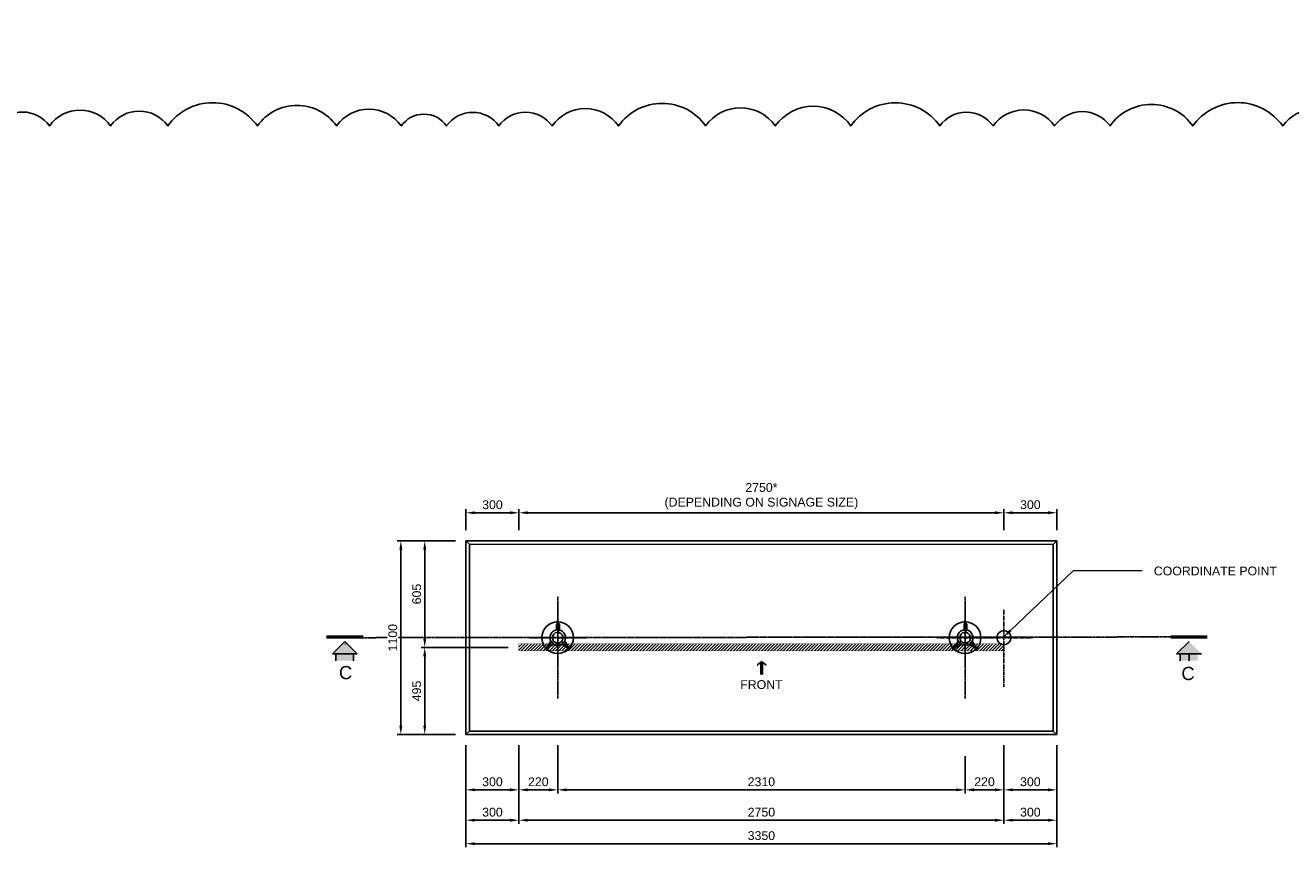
# Model space of a CAD drawing. Header units: metres. Extents: x -4024927 to 10167049, y -539908 to 13839353.
# Tile 105 of 211: x 1384396 to 1391570, y -63219 to -58512. Entities that reach past the tile are written whole.
import ezdxf
from ezdxf.enums import TextEntityAlignment as Align

# ---------------------------------------------------------------- set-up
doc = ezdxf.new("R2010")
doc.units = ezdxf.units.M
doc.linetypes.add('CENTER', pattern=[2, 1.25, -0.25, 0.25, -0.25])
doc.linetypes.add('CONTIUOUS', pattern=[0])
for name, color, linetype in [('AGL-LIGHTE-CENTER LINE', 1, 'CENTER'), ('C-ANNO-DIMS', 1, 'Continuous'), ('circle', 3, 'Continuous'), ('E-ANNO-TEXT-07CN', 7, 'Continuous'), ('E-DETL-GRPH-07CN', 2, 'Continuous'), ('E-Guid sign Board', 3, 'Continuous'), ('E-SIGN-SYMB', 1, 'Continuous'), ('EL-AGLI-EQUP-PAPI-N-RefEdit0', 1, 'CONTIUOUS'), ('HATCH-GS', 8, 'Continuous'), ('S-DIM', 1, 'Continuous'), ('s-text', 2, 'Continuous')]:
    doc.layers.add(name, color=color, linetype=linetype)
doc.styles.add('Arial', font='arial.ttf')
doc.styles.add('iso', font='iso.shx')
doc.styles.add('ROMANS', font='romans.shx', dxfattribs={"width": 0.8})
doc.styles.get("Standard").update_dxf_attribs({"font": 'arial.ttf'})
doc.dimstyles.new('DIM-25$7', dxfattribs={"dimscale": 0.25, "dimtxt": 0.225, "dimasz": 0.2, "dimexe": 0.1, "dimexo": 0.1, "dimgap": 0.08, "dimtad": 1, "dimdec": 0, "dimlfac": 1000, "dimzin": 0, "dimdsep": 46, "dimtxsty": 'ROMANS', "dimblk": 'ARCHTICK', "dimcen": 0.09, "dimdle": 0.1, "dimclrd": 1, "dimclre": 1, "dimclrt": 2, "dimadec": 0, "dimazin": 0, "dimtfac": 1, "dimtdec": 0, "dimtix": 1, "dimtmove": 2, "dimatfit": 2, "dimfxl": 1, "dimtolj": 1, "dimtzin": 0, "dimlwd": -1, "dimlwe": -1, "dimarcsym": 0})
doc.dimstyles.new('WSA_Dim-20', dxfattribs={"dimscale": 20, "dimtxt": 3.5, "dimasz": 3, "dimexe": 1, "dimexo": 3, "dimgap": 1, "dimtad": 1, "dimdec": 0, "dimrnd": 1, "dimzin": 0, "dimdsep": 46, "dimtxsty": 'Arial', "dimcen": 0, "dimclrd": 1, "dimclre": 8, "dimclrt": 2, "dimadec": 3, "dimazin": 0, "dimtfac": 0.3333, "dimtdec": 0, "dimtix": 1, "dimtmove": 0, "dimatfit": 3, "dimfxl": 5, "dimtfill": 1, "dimtolj": 1, "dimtzin": 0, "dimarcsym": 1})

# ---------------------------------------------------------------- blocks, each defined once
blk = doc.blocks.new('A$C714302E2')
at = {"color": 1, "ltscale": 10}
for points in [[(0.0364, 0.0559), (0.0132, 0.0209, -0.148024), (0.0117, 0.0194, 0.148024), (0.0132, 0.0209), (0.0364, 0.0559, -0.515951), (0.07, 0.1201), (0.07, 0.1511), (0.073, 0.1546)], [(0.076, 0.1546), (0.076, 0.1092, -0.306162), (0.0729, 0.106, 11.738568), (0.0831, 0.1053, -0.306162), (0.08, 0.1085), (0.08, 0.1546), (0.0845, 0.1546, -0.147474), (0.086, 0.1527), (0.086, 0.1193, -0.487328), (0.1157, 0.0559)], [(0.0523, 0.0384, 0.289377), (0.0998, 0.0384)]]:
    blk.add_lwpolyline(points, format="xyb", dxfattribs=at)
for points in [[(0.076, 0.1441), (0.07, 0.1441)], [(0.073, 0.1546), (0.073, 0.1619)], [(0.077, 0.1546), (0.076, 0.1546), (0.077, 0.1546), (0.077, 0.161)], [(0.086, 0.1441), (0.08, 0.1441)], [(0.076, 0.1339), (0.07, 0.1339)], [(0.086, 0.1339), (0.08, 0.1339)]]:
    blk.add_lwpolyline(points, dxfattribs=at)
for points in [[(0.073, 0.1619, -0.521597), (0.0732, 0.1702, -0.760237), (0.0744, 0.1686, 3.054516), (0.078, 0.1683, -0.760237), (0.0792, 0.1699, -0.635465), (0.077, 0.161, 0.635465), (0.0792, 0.1699, 0.760237), (0.078, 0.1683, -3.054516), (0.0744, 0.1686, 0.760237), (0.0732, 0.1702, 0.521597)], [(0.0072, 0.0142, -3.054516), (0.0096, 0.0115, 0.760237), (0.0094, 0.0095, 3.056121), (0.0053, 0.0139, 0.760237)], [(0.0072, 0.0142, -3.054516), (0.0096, 0.0115, 0.760237), (0.0094, 0.0095, 3.056121), (0.0053, 0.0139, 0.760237)], [(0.0153, 0.0155, -0.160573), (0.0172, 0.0168), (0.0523, 0.0384), (0.0172, 0.0168, 0.160573)], [(0.0354, 0.0458), (0.0395, 0.0516, -0.555958), (0.0423, 0.0521), (0.05, 0.0438, -0.555958), (0.0493, 0.0411), (0.0439, 0.0381), (0.0249, 0.0263, -0.552447), (0.0232, 0.0283)], [(0.0354, 0.0458), (0.0395, 0.0516, -0.555958), (0.0423, 0.0521), (0.05, 0.0438, -0.555958), (0.0493, 0.0411), (0.0439, 0.0381), (0.0249, 0.0263, -0.552447), (0.0232, 0.0283)], [(0.1368, 0.0155, 0.160573), (0.1349, 0.0168), (0.0998, 0.0384), (0.1349, 0.0168, -0.160573)], [(0.1167, 0.0458), (0.1126, 0.0516, 0.555958), (0.1098, 0.0521), (0.102, 0.0438, 0.555958), (0.1028, 0.0411), (0.1082, 0.0381), (0.1272, 0.0263, 0.552447), (0.1289, 0.0283)], [(0.1167, 0.0458), (0.1126, 0.0516, 0.555958), (0.1098, 0.0521), (0.102, 0.0438, 0.555958), (0.1028, 0.0411), (0.1082, 0.0381), (0.1272, 0.0263, 0.552447), (0.1289, 0.0283)], [(0.1404, 0.0194, -0.148024), (0.1388, 0.0209), (0.1157, 0.0559), (0.1388, 0.0209, 0.148024)], [(0.1448, 0.0142, 0.760237), (0.1468, 0.0139, 3.056121), (0.1427, 0.0095, 0.760237), (0.1424, 0.0115, -3.054516)], [(0.1448, 0.0142, 0.760237), (0.1468, 0.0139, 3.056121), (0.1427, 0.0095, 0.760237), (0.1424, 0.0115, -3.054516)]]:
    blk.add_lwpolyline(points, format="xyb", close=True, dxfattribs=at)
at = {"layer": 'circle', "color": 251, "linetype": 'CENTER', "ltscale": 0.001}
for points in [[(0.076, -0.0836), (0.076, 0.2356)], [(0.2356, 0.076), (-0.0836, 0.076)]]:
    blk.add_lwpolyline(points, dxfattribs=at)
at = {"layer": 'E-DETL-GRPH-07CN'}
blk.add_circle((0.076, 0.076), 0.09, dxfattribs=at)
blk = doc.blocks.new('*D1256')
at = {"layer": 'C-ANNO-DIMS', "color": 8, "lineweight": -2, "transparency": 16777216}
for p, q in [((1386834.3, -61436.9), (1386504.9, -61436.9)), ((1386834.3, -62536.9), (1386504.9, -62536.9))]:
    blk.add_line(p, q, dxfattribs=at)
at = {"layer": 'C-ANNO-DIMS', "color": 1, "lineweight": -2, "transparency": 16777216}
blk.add_line((1386524.9, -61486.9), (1386524.9, -62486.9), dxfattribs=at)
at = {"layer": 'C-ANNO-DIMS', "color": 1, "transparency": 16777216}
for points in [[(1386516.6, -61486.9), (1386533.2, -61486.9), (1386524.9, -61436.9)], [(1386516.6, -62486.9), (1386533.2, -62486.9), (1386524.9, -62536.9)]]:
    blk.add_solid(points, dxfattribs=at)
at = {"layer": 'Defpoints', "color": 0, "transparency": 16777216}
for p in [(1386894.3, -61436.9), (1386524.9, -62536.9), (1386894.3, -62536.9)]:
    blk.add_point(p, dxfattribs=at)
at = {"layer": 'C-ANNO-DIMS', "color": 2, "transparency": 16777216, "insert": (1386479.4, -61986.9), "char_height": 50, "attachment_point": 5, "rotation": 90, "style": 'Arial', "bg_fill": 3, "box_fill_scale": 1.1, "bg_fill_color": 256, "bg_fill_true_color": 13158600, "bg_fill_transparency": 0}
blk.add_mtext('\\A1;1100', dxfattribs=at)
blk = doc.blocks.new('*D1257')
at = {"layer": 'C-ANNO-DIMS', "color": 8, "lineweight": -2, "transparency": 16777216}
for p, q in [((1387414.3, -62596.9), (1387414.3, -62870.5)), ((1387194.3, -62642.4), (1387194.3, -62870.5))]:
    blk.add_line(p, q, dxfattribs=at)
at = {"layer": 'C-ANNO-DIMS', "color": 1, "lineweight": -2, "transparency": 16777216}
blk.add_line((1387244.3, -62850.5), (1387364.3, -62850.5), dxfattribs=at)
at = {"layer": 'C-ANNO-DIMS', "color": 1, "transparency": 16777216}
for points in [[(1387244.3, -62842.1), (1387244.3, -62858.8), (1387194.3, -62850.5)], [(1387364.3, -62842.1), (1387364.3, -62858.8), (1387414.3, -62850.5)]]:
    blk.add_solid(points, dxfattribs=at)
at = {"layer": 'Defpoints', "color": 0, "transparency": 16777216}
for p in [(1387414.3, -62536.9), (1387194.3, -62582.4), (1387414.3, -62850.5)]:
    blk.add_point(p, dxfattribs=at)
at = {"layer": 'C-ANNO-DIMS', "color": 2, "transparency": 16777216, "insert": (1387304.3, -62804.9), "char_height": 50, "attachment_point": 5, "style": 'Arial', "bg_fill": 3, "box_fill_scale": 1.1, "bg_fill_color": 256, "bg_fill_true_color": 13158600, "bg_fill_transparency": 0}
blk.add_mtext('\\A1;220', dxfattribs=at)
blk = doc.blocks.new('*D1258')
at = {"layer": 'C-ANNO-DIMS', "color": 8, "lineweight": -2, "transparency": 16777216}
for p, q in [((1389944.3, -62596.9), (1389944.3, -62870.5)), ((1389724.3, -62660.3), (1389724.3, -62870.5))]:
    blk.add_line(p, q, dxfattribs=at)
at = {"layer": 'C-ANNO-DIMS', "color": 1, "lineweight": -2, "transparency": 16777216}
blk.add_line((1389774.3, -62850.5), (1389894.3, -62850.5), dxfattribs=at)
at = {"layer": 'C-ANNO-DIMS', "color": 1, "transparency": 16777216}
for points in [[(1389774.3, -62842.1), (1389774.3, -62858.8), (1389724.3, -62850.5)], [(1389894.3, -62842.1), (1389894.3, -62858.8), (1389944.3, -62850.5)]]:
    blk.add_solid(points, dxfattribs=at)
at = {"layer": 'Defpoints', "color": 0, "transparency": 16777216}
for p in [(1389944.3, -62536.9), (1389724.3, -62600.3), (1389944.3, -62850.5)]:
    blk.add_point(p, dxfattribs=at)
at = {"layer": 'C-ANNO-DIMS', "color": 2, "transparency": 16777216, "insert": (1389834.3, -62804.9), "char_height": 50, "attachment_point": 5, "style": 'Arial', "bg_fill": 3, "box_fill_scale": 1.1, "bg_fill_color": 256, "bg_fill_true_color": 13158600, "bg_fill_transparency": 0}
blk.add_mtext('\\A1;220', dxfattribs=at)
blk = doc.blocks.new('*D1259')
at = {"layer": 'C-ANNO-DIMS', "color": 8, "lineweight": -2, "transparency": 16777216}
for p, q in [((1386894.3, -62700.3), (1386894.3, -63042.9)), ((1387194.3, -62642.4), (1387194.3, -63042.9))]:
    blk.add_line(p, q, dxfattribs=at)
at = {"layer": 'C-ANNO-DIMS', "color": 1, "lineweight": -2, "transparency": 16777216}
blk.add_line((1386944.3, -63022.9), (1387144.3, -63022.9), dxfattribs=at)
at = {"layer": 'C-ANNO-DIMS', "color": 1, "transparency": 16777216}
for points in [[(1386944.3, -63014.5), (1386944.3, -63031.2), (1386894.3, -63022.9)], [(1387144.3, -63014.5), (1387144.3, -63031.2), (1387194.3, -63022.9)]]:
    blk.add_solid(points, dxfattribs=at)
at = {"layer": 'Defpoints', "color": 0, "transparency": 16777216}
for p in [(1387194.3, -62582.4), (1386894.3, -62640.3), (1387194.3, -63022.9)]:
    blk.add_point(p, dxfattribs=at)
at = {"layer": 'C-ANNO-DIMS', "color": 2, "transparency": 16777216, "insert": (1387044.3, -62977.3), "char_height": 50, "attachment_point": 5, "style": 'Arial', "bg_fill": 3, "box_fill_scale": 1.1, "bg_fill_color": 256, "bg_fill_true_color": 13158600, "bg_fill_transparency": 0}
blk.add_mtext('\\A1;300', dxfattribs=at)
blk = doc.blocks.new('*D1260')
at = {"layer": 'C-ANNO-DIMS', "color": 8, "lineweight": -2, "transparency": 16777216}
for p, q in [((1389944.3, -62596.9), (1389944.3, -63042.9)), ((1387194.3, -62642.4), (1387194.3, -63042.9))]:
    blk.add_line(p, q, dxfattribs=at)
at = {"layer": 'C-ANNO-DIMS', "color": 1, "lineweight": -2, "transparency": 16777216}
blk.add_line((1387244.3, -63022.9), (1389894.3, -63022.9), dxfattribs=at)
at = {"layer": 'C-ANNO-DIMS', "color": 1, "transparency": 16777216}
for points in [[(1387244.3, -63014.5), (1387244.3, -63031.2), (1387194.3, -63022.9)], [(1389894.3, -63014.5), (1389894.3, -63031.2), (1389944.3, -63022.9)]]:
    blk.add_solid(points, dxfattribs=at)
at = {"layer": 'Defpoints', "color": 0, "transparency": 16777216}
for p in [(1389944.3, -62536.9), (1387194.3, -62582.4), (1389944.3, -63022.9)]:
    blk.add_point(p, dxfattribs=at)
at = {"layer": 'C-ANNO-DIMS', "color": 2, "transparency": 16777216, "insert": (1388569.3, -62977.3), "char_height": 50, "attachment_point": 5, "style": 'Arial', "bg_fill": 3, "box_fill_scale": 1.1, "bg_fill_color": 256, "bg_fill_true_color": 13158600, "bg_fill_transparency": 0}
blk.add_mtext('\\A1;2750', dxfattribs=at)
blk = doc.blocks.new('*D1261')
at = {"layer": 'C-ANNO-DIMS', "color": 8, "lineweight": -2, "transparency": 16777216}
for p, q in [((1390244.3, -62596.9), (1390244.3, -63042.9)), ((1389944.3, -62935.5), (1389944.3, -63042.9))]:
    blk.add_line(p, q, dxfattribs=at)
at = {"layer": 'C-ANNO-DIMS', "color": 1, "lineweight": -2, "transparency": 16777216}
blk.add_line((1389994.3, -63022.9), (1390194.3, -63022.9), dxfattribs=at)
at = {"layer": 'C-ANNO-DIMS', "color": 1, "transparency": 16777216}
for points in [[(1389994.3, -63014.5), (1389994.3, -63031.2), (1389944.3, -63022.9)], [(1390194.3, -63014.5), (1390194.3, -63031.2), (1390244.3, -63022.9)]]:
    blk.add_solid(points, dxfattribs=at)
at = {"layer": 'Defpoints', "color": 0, "transparency": 16777216}
for p in [(1390244.3, -62536.9), (1389944.3, -62875.5), (1390244.3, -63022.9)]:
    blk.add_point(p, dxfattribs=at)
at = {"layer": 'C-ANNO-DIMS', "color": 2, "transparency": 16777216, "insert": (1390094.3, -62977.3), "char_height": 50, "attachment_point": 5, "style": 'Arial', "bg_fill": 3, "box_fill_scale": 1.1, "bg_fill_color": 256, "bg_fill_true_color": 13158600, "bg_fill_transparency": 0}
blk.add_mtext('\\A1;300', dxfattribs=at)
blk = doc.blocks.new('*D1262')
at = {"layer": 'C-ANNO-DIMS', "color": 8, "lineweight": -2, "transparency": 16777216}
for p, q in [((1386894.3, -62596.9), (1386894.3, -63176.2)), ((1390244.3, -62596.9), (1390244.3, -63176.2))]:
    blk.add_line(p, q, dxfattribs=at)
at = {"layer": 'C-ANNO-DIMS', "color": 1, "lineweight": -2, "transparency": 16777216}
blk.add_line((1386944.3, -63156.2), (1390194.3, -63156.2), dxfattribs=at)
at = {"layer": 'C-ANNO-DIMS', "color": 1, "transparency": 16777216}
for points in [[(1386944.3, -63147.8), (1386944.3, -63164.5), (1386894.3, -63156.2)], [(1390194.3, -63147.8), (1390194.3, -63164.5), (1390244.3, -63156.2)]]:
    blk.add_solid(points, dxfattribs=at)
at = {"layer": 'Defpoints', "color": 0, "transparency": 16777216}
for p in [(1386894.3, -62536.9), (1390244.3, -62536.9), (1390244.3, -63156.2)]:
    blk.add_point(p, dxfattribs=at)
at = {"layer": 'C-ANNO-DIMS', "color": 2, "transparency": 16777216, "insert": (1388569.3, -63110.6), "char_height": 50, "attachment_point": 5, "style": 'Arial', "bg_fill": 3, "box_fill_scale": 1.1, "bg_fill_color": 256, "bg_fill_true_color": 13158600, "bg_fill_transparency": 0}
blk.add_mtext('\\A1;3350', dxfattribs=at)
blk = doc.blocks.new('*D1263')
at = {"layer": 'C-ANNO-DIMS', "color": 8, "lineweight": -2, "transparency": 16777216}
for p, q in [((1386894.3, -61376.9), (1386894.3, -61258.1)), ((1387194.3, -61377), (1387194.3, -61258.1))]:
    blk.add_line(p, q, dxfattribs=at)
at = {"layer": 'C-ANNO-DIMS', "color": 1, "lineweight": -2, "transparency": 16777216}
blk.add_line((1386944.3, -61278.1), (1387144.3, -61278.1), dxfattribs=at)
at = {"layer": 'C-ANNO-DIMS', "color": 1, "transparency": 16777216}
for points in [[(1386944.3, -61269.7), (1386944.3, -61286.4), (1386894.3, -61278.1)], [(1387144.3, -61269.7), (1387144.3, -61286.4), (1387194.3, -61278.1)]]:
    blk.add_solid(points, dxfattribs=at)
at = {"layer": 'Defpoints', "color": 0, "transparency": 16777216}
for p in [(1387194.3, -61278.1), (1386894.3, -61436.9), (1387194.3, -61437)]:
    blk.add_point(p, dxfattribs=at)
at = {"layer": 'C-ANNO-DIMS', "color": 2, "transparency": 16777216, "insert": (1387044.3, -61232.5), "char_height": 50, "attachment_point": 5, "style": 'Arial', "bg_fill": 3, "box_fill_scale": 1.1, "bg_fill_color": 256, "bg_fill_true_color": 13158600, "bg_fill_transparency": 0}
blk.add_mtext('\\A1;300', dxfattribs=at)
blk = doc.blocks.new('*D1264')
at = {"layer": 'C-ANNO-DIMS', "color": 8, "lineweight": -2, "transparency": 16777216}
for p, q in [((1387194.3, -61377), (1387194.3, -61258.1)), ((1389944.2, -61377.4), (1389944.2, -61258.1))]:
    blk.add_line(p, q, dxfattribs=at)
at = {"layer": 'C-ANNO-DIMS', "color": 1, "lineweight": -2, "transparency": 16777216}
blk.add_line((1387244.3, -61278.1), (1389894.2, -61278.1), dxfattribs=at)
at = {"layer": 'C-ANNO-DIMS', "color": 1, "transparency": 16777216}
for points in [[(1387244.3, -61269.7), (1387244.3, -61286.4), (1387194.3, -61278.1)], [(1389894.2, -61269.7), (1389894.2, -61286.4), (1389944.2, -61278.1)]]:
    blk.add_solid(points, dxfattribs=at)
at = {"layer": 'Defpoints', "color": 0, "transparency": 16777216}
for p in [(1389944.2, -61278.1), (1387194.3, -61437), (1389944.2, -61437.4)]:
    blk.add_point(p, dxfattribs=at)
at = {"layer": 'C-ANNO-DIMS', "color": 2, "transparency": 16777216, "insert": (1388569.3, -61183.5), "char_height": 50, "attachment_point": 5, "style": 'Arial', "bg_fill": 3, "box_fill_scale": 1.1, "bg_fill_color": 256, "bg_fill_true_color": 13158600, "bg_fill_transparency": 0}
blk.add_mtext('\\A1;2750*\\P(DEPENDING ON SIGNAGE SIZE)', dxfattribs=at)
blk = doc.blocks.new('*D1265')
at = {"layer": 'C-ANNO-DIMS', "color": 8, "lineweight": -2, "transparency": 16777216}
for p, q in [((1389944.2, -61377.4), (1389944.2, -61258.1)), ((1390244.3, -61376.9), (1390244.3, -61258.1))]:
    blk.add_line(p, q, dxfattribs=at)
at = {"layer": 'C-ANNO-DIMS', "color": 1, "lineweight": -2, "transparency": 16777216}
blk.add_line((1389994.2, -61278.1), (1390194.3, -61278.1), dxfattribs=at)
at = {"layer": 'C-ANNO-DIMS', "color": 1, "transparency": 16777216}
for points in [[(1389994.2, -61269.7), (1389994.2, -61286.4), (1389944.2, -61278.1)], [(1390194.3, -61269.7), (1390194.3, -61286.4), (1390244.3, -61278.1)]]:
    blk.add_solid(points, dxfattribs=at)
at = {"layer": 'Defpoints', "color": 0, "transparency": 16777216}
for p in [(1390244.3, -61278.1), (1389944.2, -61437.4), (1390244.3, -61436.9)]:
    blk.add_point(p, dxfattribs=at)
at = {"layer": 'C-ANNO-DIMS', "color": 2, "transparency": 16777216, "insert": (1390094.3, -61232.5), "char_height": 50, "attachment_point": 5, "style": 'Arial', "bg_fill": 3, "box_fill_scale": 1.1, "bg_fill_color": 256, "bg_fill_true_color": 13158600, "bg_fill_transparency": 0}
blk.add_mtext('\\A1;300', dxfattribs=at)
blk = doc.blocks.new('*D1266')
at = {"layer": 'C-ANNO-DIMS', "color": 8, "lineweight": -2, "transparency": 16777216}
for p, q in [((1387134.3, -62041.9), (1386640.4, -62041.9)), ((1386834.3, -62536.9), (1386640.4, -62536.9))]:
    blk.add_line(p, q, dxfattribs=at)
at = {"layer": 'C-ANNO-DIMS', "color": 1, "lineweight": -2, "transparency": 16777216}
blk.add_line((1386660.4, -62486.9), (1386660.4, -62091.9), dxfattribs=at)
at = {"layer": 'C-ANNO-DIMS', "color": 1, "transparency": 16777216}
for points in [[(1386652.1, -62091.9), (1386668.8, -62091.9), (1386660.4, -62041.9)], [(1386652.1, -62486.9), (1386668.8, -62486.9), (1386660.4, -62536.9)]]:
    blk.add_solid(points, dxfattribs=at)
at = {"layer": 'Defpoints', "color": 0, "transparency": 16777216}
for p in [(1386660.4, -62041.9), (1387194.3, -62041.9), (1386894.3, -62536.9)]:
    blk.add_point(p, dxfattribs=at)
at = {"layer": 'C-ANNO-DIMS', "color": 2, "transparency": 16777216, "insert": (1386614.9, -62289.4), "char_height": 50, "attachment_point": 5, "rotation": 90, "style": 'Arial', "bg_fill": 3, "box_fill_scale": 1.1, "bg_fill_color": 256, "bg_fill_true_color": 13158600, "bg_fill_transparency": 0}
blk.add_mtext('\\A1;495', dxfattribs=at)
blk = doc.blocks.new('*D1267')
at = {"layer": 'C-ANNO-DIMS', "color": 8, "lineweight": -2, "transparency": 16777216}
for p, q in [((1386834.3, -61436.9), (1386640.4, -61436.9)), ((1387134.3, -62041.9), (1386640.4, -62041.9))]:
    blk.add_line(p, q, dxfattribs=at)
at = {"layer": 'C-ANNO-DIMS', "color": 1, "lineweight": -2, "transparency": 16777216}
blk.add_line((1386660.4, -61991.9), (1386660.4, -61486.9), dxfattribs=at)
at = {"layer": 'C-ANNO-DIMS', "color": 1, "transparency": 16777216}
for points in [[(1386652.1, -61486.9), (1386668.8, -61486.9), (1386660.4, -61436.9)], [(1386652.1, -61991.9), (1386668.8, -61991.9), (1386660.4, -62041.9)]]:
    blk.add_solid(points, dxfattribs=at)
at = {"layer": 'Defpoints', "color": 0, "transparency": 16777216}
for p in [(1386660.4, -61436.9), (1386894.3, -61436.9), (1387194.3, -62041.9)]:
    blk.add_point(p, dxfattribs=at)
at = {"layer": 'C-ANNO-DIMS', "color": 2, "transparency": 16777216, "insert": (1386614.9, -61739.4), "char_height": 50, "attachment_point": 5, "rotation": 90, "style": 'Arial', "bg_fill": 3, "box_fill_scale": 1.1, "bg_fill_color": 256, "bg_fill_true_color": 13158600, "bg_fill_transparency": 0}
blk.add_mtext('\\A1;605', dxfattribs=at)
blk = doc.blocks.new('*D1268')
at = {"layer": 'C-ANNO-DIMS', "color": 8, "lineweight": -2, "transparency": 16777216}
for p, q in [((1387414.3, -62601.1), (1387414.3, -62870.5)), ((1389724.3, -62825.4), (1389724.3, -62870.5))]:
    blk.add_line(p, q, dxfattribs=at)
at = {"layer": 'C-ANNO-DIMS', "color": 1, "lineweight": -2, "transparency": 16777216}
blk.add_line((1387464.3, -62850.5), (1389674.3, -62850.5), dxfattribs=at)
at = {"layer": 'C-ANNO-DIMS', "color": 1, "transparency": 16777216}
for points in [[(1387464.3, -62842.1), (1387464.3, -62858.8), (1387414.3, -62850.5)], [(1389674.3, -62842.1), (1389674.3, -62858.8), (1389724.3, -62850.5)]]:
    blk.add_solid(points, dxfattribs=at)
at = {"layer": 'Defpoints', "color": 0, "transparency": 16777216}
for p in [(1387414.3, -62541.1), (1389724.3, -62765.4), (1389724.3, -62850.5)]:
    blk.add_point(p, dxfattribs=at)
at = {"layer": 'C-ANNO-DIMS', "color": 2, "transparency": 16777216, "insert": (1388569.3, -62804.9), "char_height": 50, "attachment_point": 5, "style": 'Arial', "bg_fill": 3, "box_fill_scale": 1.1, "bg_fill_color": 256, "bg_fill_true_color": 13158600, "bg_fill_transparency": 0}
blk.add_mtext('\\A1;2310', dxfattribs=at)
blk = doc.blocks.new('*D1269')
at = {"layer": 'C-ANNO-DIMS', "color": 8, "lineweight": -2, "transparency": 16777216}
for p, q in [((1389944.3, -62596.9), (1389944.3, -62870.5)), ((1390244.3, -62596.9), (1390244.3, -62870.5))]:
    blk.add_line(p, q, dxfattribs=at)
at = {"layer": 'C-ANNO-DIMS', "color": 1, "lineweight": -2, "transparency": 16777216}
blk.add_line((1389994.3, -62850.5), (1390194.3, -62850.5), dxfattribs=at)
at = {"layer": 'C-ANNO-DIMS', "color": 1, "transparency": 16777216}
for points in [[(1389994.3, -62842.1), (1389994.3, -62858.8), (1389944.3, -62850.5)], [(1390194.3, -62842.1), (1390194.3, -62858.8), (1390244.3, -62850.5)]]:
    blk.add_solid(points, dxfattribs=at)
at = {"layer": 'Defpoints', "color": 0, "transparency": 16777216}
for p in [(1389944.3, -62536.9), (1390244.3, -62536.9), (1390244.3, -62850.5)]:
    blk.add_point(p, dxfattribs=at)
at = {"layer": 'C-ANNO-DIMS', "color": 2, "transparency": 16777216, "insert": (1390094.3, -62804.9), "char_height": 50, "attachment_point": 5, "style": 'Arial', "bg_fill": 3, "box_fill_scale": 1.1, "bg_fill_color": 256, "bg_fill_true_color": 13158600, "bg_fill_transparency": 0}
blk.add_mtext('\\A1;300', dxfattribs=at)
blk = doc.blocks.new('*D1270')
at = {"layer": 'C-ANNO-DIMS', "color": 8, "lineweight": -2, "transparency": 16777216}
for p, q in [((1386894.3, -62596.9), (1386894.3, -62870.5)), ((1387194.3, -62596.9), (1387194.3, -62870.5))]:
    blk.add_line(p, q, dxfattribs=at)
at = {"layer": 'C-ANNO-DIMS', "color": 1, "lineweight": -2, "transparency": 16777216}
blk.add_line((1386944.3, -62850.5), (1387144.3, -62850.5), dxfattribs=at)
at = {"layer": 'C-ANNO-DIMS', "color": 1, "transparency": 16777216}
for points in [[(1386944.3, -62842.1), (1386944.3, -62858.8), (1386894.3, -62850.5)], [(1387144.3, -62842.1), (1387144.3, -62858.8), (1387194.3, -62850.5)]]:
    blk.add_solid(points, dxfattribs=at)
at = {"layer": 'Defpoints', "color": 0, "transparency": 16777216}
for p in [(1386894.3, -62536.9), (1387194.3, -62536.9), (1387194.3, -62850.5)]:
    blk.add_point(p, dxfattribs=at)
at = {"layer": 'C-ANNO-DIMS', "color": 2, "transparency": 16777216, "insert": (1387044.3, -62804.9), "char_height": 50, "attachment_point": 5, "style": 'Arial', "bg_fill": 3, "box_fill_scale": 1.1, "bg_fill_color": 256, "bg_fill_true_color": 13158600, "bg_fill_transparency": 0}
blk.add_mtext('\\A1;300', dxfattribs=at)
blk = doc.blocks.new('_ArchTick')
at = {"color": 0, "linetype": 'ByBlock', "const_width": 0.15}
blk.add_lwpolyline([(-0.5, -0.5), (0.5, 0.5)], dxfattribs=at)

msp = doc.modelspace()

# ---------------------------------------------------------------- hatches: boundary and pattern name
at = {"layer": 'E-ANNO-TEXT-07CN'}
h = msp.add_hatch(color=256, dxfattribs=at)
h.paths.add_polyline_path([(1388597.78, -62149.47), (1388597.78, -62137.47), (1388570.69, -62117.16), (1388543.6, -62137.47), (1388543.6, -62149.47), (1388570.69, -62129.16)])
h.paths.add_polyline_path([(1388575.49, -62194.34), (1388565.89, -62194.34), (1388565.89, -62132.76), (1388570.69, -62129.16), (1388575.49, -62132.76)])
at = {"layer": 'HATCH-GS', "linetype": 'ByBlock', "lineweight": 0, "ltscale": 5}
h = msp.add_hatch(dxfattribs=at)
h.set_pattern_fill('ANSI31', color=256, scale=100)
h.set_pattern_definition([(45, (-109377829.156, -230510098.544), (-8.83883476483, 8.83883476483), [])])
h.paths.add_polyline_path([(1389944.32, -62061.94), (1389944.32, -62021.94), (1387194.32, -62021.94), (1387194.32, -62061.94)])

# ---------------------------------------------------------------- linework, layer by layer
at = {"flags": 128}
msp.add_lwpolyline([(1391891.66, -59082.99, 0.5205671), (1391525.01, -59082.99, 0.5205671), (1391015.39, -59082.99, 0.5205671), (1390546, -59082.99, 0.5205671), (1390231.8, -59082.99, 0.5205671), (1389882.5, -59082.99, 0.5205671), (1389580.65, -59082.99, 0.5205671), (1389076.35, -59082.99, 0.5205671), (1388648.15, -59082.99, 0.5205671), (1388253.22, -59082.99, 0.5205671), (1387759.88, -59082.99, 0.5205671), (1387382.15, -59082.99, 0.5205671), (1387080.63, -59082.99, 0.5205671), (1386784.31, -59082.99, 0.5205671), (1386526.98, -59082.99, 0.5205671), (1386160.52, -59082.99, 0.5205671), (1385711.34, -59082.99, 0.5205671), (1385203.88, -59082.99, 0.5205671), (1384879.31, -59082.99, 0.5205671), (1384532.78, -59082.99, 0.5205671), (1384229.57, -59082.99, 0.5205671)], format="xyb", dxfattribs=at)
at = {"layer": 'AGL-LIGHTE-CENTER LINE', "color": 1, "linetype": 'CENTER'}
for p, q in [((1389944.32, -61828.65), (1389944.32, -62266.51)), ((1390107.45, -61986.94), (1389753.66, -61986.94))]:
    msp.add_line(p, q, dxfattribs=at)
at = {"layer": 'E-ANNO-TEXT-07CN', "linetype": 'Continuous'}
for p, q in [((1386137.07, -62077.78), (1386207.07, -62007.78)), ((1386207.07, -62007.78), (1386277.07, -62077.78)), ((1390923.81, -62077.78), (1390993.81, -62007.78)), ((1386277.07, -62077.78), (1386137.07, -62077.78)), ((1386157.07, -62117.78), (1386157.07, -62077.78)), ((1386257.07, -62077.78), (1386257.07, -62117.78)), ((1391063.81, -62077.78), (1390923.81, -62077.78)), ((1390943.81, -62117.78), (1390943.81, -62077.78)), ((1390993.81, -62077.78), (1390993.81, -62117.78))]:
    msp.add_line(p, q, dxfattribs=at)
at = {"layer": 'E-ANNO-TEXT-07CN'}
for p, q in [((1388565.89, -62132.76), (1388565.89, -62194.34)), ((1388575.49, -62132.76), (1388575.49, -62194.34)), ((1388565.89, -62194.34), (1388575.49, -62194.34))]:
    msp.add_line(p, q, dxfattribs=at)
at = {"layer": 'E-ANNO-TEXT-07CN', "linetype": 'Continuous', "const_width": 20}
for points in [[(1386311.45, -61982.82), (1386102.69, -61982.82)], [(1391098.19, -61982.82), (1390889.43, -61982.82)]]:
    msp.add_lwpolyline(points, dxfattribs=at)
at = {"layer": 'E-ANNO-TEXT-07CN', "linetype": 'Continuous'}
for points in [[(1386277.07, -62077.78), (1386207.07, -62007.78), (1386207.07, -62077.78), (1386137.07, -62077.78)], [(1391063.81, -62077.78), (1390993.81, -62007.78), (1390993.81, -62077.78), (1390923.81, -62077.78)], [(1386257.07, -62077.78), (1386257.07, -62117.78), (1386157.07, -62077.78), (1386157.07, -62117.78)], [(1391043.81, -62077.78), (1391043.81, -62117.78), (1390943.81, -62077.78), (1390943.81, -62117.78)]]:
    msp.add_solid(points, dxfattribs=at)
at = {"layer": 'E-DETL-GRPH-07CN', "ltscale": 0.5}
for p, q in [((1386914.32, -61456.94), (1386894.32, -61436.94)), ((1390224.88, -61457.5), (1386914.32, -61456.94)), ((1386914.32, -61456.94), (1386914.32, -62516.94)), ((1390224.32, -61457.5), (1390244.32, -61437.5)), ((1390224.32, -62516.94), (1390224.32, -61456.94)), ((1386914.32, -62516.94), (1386894.32, -62536.94)), ((1386914.32, -62516.94), (1390224.32, -62516.94)), ((1390244.32, -62536.94), (1390224.32, -62516.94))]:
    msp.add_line(p, q, dxfattribs=at)
at = {"layer": 'E-DETL-GRPH-07CN', "color": 8, "linetype": 'CENTER', "ltscale": 0.5}
for p, q in [((1387414.32, -62332.65), (1387414.32, -61755.63)), ((1389724.32, -62332.65), (1389724.32, -61755.63)), ((1390889.43, -61982.82), (1386313.46, -61986.94))]:
    msp.add_line(p, q, dxfattribs=at)
at = {"layer": 'E-DETL-GRPH-07CN'}
msp.add_circle((1389944.24, -61986.94), 40, dxfattribs=at)
at = {"layer": 'E-Guid sign Board', "color": 3, "const_width": 2}
for points in [[(1387194.32, -62021.94), (1387194.32, -62061.94), (1389744.32, -62061.94)], [(1389744.32, -62021.94), (1387194.32, -62021.94)], [(1389569.32, -62061.94), (1389944.32, -62061.94), (1389944.32, -62021.94), (1389569.32, -62021.94)]]:
    msp.add_lwpolyline(points, dxfattribs=at)
at = {"layer": 'E-SIGN-SYMB', "color": 3}
for p, q in [((1390244.32, -61437.5), (1386894.32, -61436.94)), ((1386894.32, -61436.94), (1386894.32, -62536.94)), ((1390244.32, -62536.94), (1390244.32, -61437.5)), ((1386894.32, -62536.94), (1390244.32, -62536.94))]:
    msp.add_line(p, q, dxfattribs=at)

# ---------------------------------------------------------------- block references
at = {"layer": 'S-DIM', "ltscale": 0.05, "xscale": 1000, "yscale": 1000, "zscale": 1000}
for p in [(1387338.32, -62062.94), (1389648.32, -62062.94)]:
    msp.add_blockref('A$C714302E2', p, dxfattribs=at)

# ---------------------------------------------------------------- texts
at = {"layer": 'E-ANNO-TEXT-07CN', "color": 4, "char_height": 75, "attachment_point": 5}
for insert in [(1386211.71, -62185.65), (1390988.19, -62190.54)]:
    msp.add_mtext('\\A1;C', dxfattribs=dict(at, insert=insert))
at = {"layer": 'E-ANNO-TEXT-07CN', "insert": (1388569.6, -62253.47), "char_height": 50, "attachment_point": 5}
msp.add_mtext('\\A1;FRONT', dxfattribs=at)
at = {"layer": 'E-DETL-GRPH-07CN', "style": 'iso', "width": 0.9}
msp.add_attdef('-', text='A0X', height=40, dxfattribs=at).set_placement((1386211.28, -62037.84), align=Align.CENTER)
at = {"layer": 's-text', "style": 'Arial'}
msp.add_text('COORDINATE POINT', height=50, dxfattribs=at).set_placement((1390794.17, -61633.4))

# ---------------------------------------------------------------- leaders
at = {"layer": 'E-ANNO-TEXT-07CN'}
msp.add_leader([(1389944.32, -61981.94), (1390336.56, -61606.91), (1390728.61, -61605.67)], dimstyle='DIM-25$7', override={"dimasz": 200}, dxfattribs=at)

# ---------------------------------------------------------------- next in the draw order: dimensions: what is measured, and where the dimension line sits
at = {"layer": 'C-ANNO-DIMS'}
dim = msp.add_linear_dim(base=(1386524.89, -62536.94), p1=(1386894.32, -61436.94), p2=(1386894.32, -62536.94), angle=90, dimstyle='WSA_Dim-20', override={"dimtxt": 2.5, "dimasz": 2.5}, dxfattribs=at)
dim.commit()
dim.dimension.update_dxf_attribs({"geometry": '*D1256', "text_midpoint": (1386479.36, -61986.94)})
for base, p1, p2, picture, middle in [((1387414.32, -62850.46), (1387194.32, -62582.41), (1387414.32, -62536.94), '*D1257', (1387304.32, -62804.93)), ((1389944.32, -62850.46), (1389724.32, -62600.34), (1389944.32, -62536.94), '*D1258', (1389834.32, -62804.93))]:
    dim = msp.add_linear_dim(base=base, p1=p1, p2=p2, dimstyle='WSA_Dim-20', override={"dimtxt": 2.5, "dimasz": 2.5}, dxfattribs=at)
    dim.commit()
    dim.dimension.update_dxf_attribs({"geometry": picture, "text_midpoint": middle})

# ---------------------------------------------------------------- next in the draw order: dimensions: what is measured, and where the dimension line sits
for base, p1, p2, picture, middle in [((1387194.32, -61278.06), (1386894.32, -61436.94), (1387194.32, -61436.99), '*D1263', (1387044.32, -61232.52)), ((1387194.32, -63022.88), (1386894.32, -62640.34), (1387194.32, -62582.41), '*D1259', (1387044.32, -62977.33))]:
    dim = msp.add_linear_dim(base=base, p1=p1, p2=p2, dimstyle='WSA_Dim-20', override={"dimtxt": 2.5, "dimasz": 2.5}, dxfattribs=at)
    dim.commit()
    dim.dimension.update_dxf_attribs({"geometry": picture, "text_midpoint": middle})

# ---------------------------------------------------------------- next in the draw order: dimensions: what is measured, and where the dimension line sits
dim = msp.add_linear_dim(base=(1389944.24, -61278.06), p1=(1387194.32, -61436.99), p2=(1389944.24, -61437.45), text='<>*\\P(DEPENDING ON SIGNAGE SIZE)', dimstyle='WSA_Dim-20', override={"dimtxt": 2.5, "dimasz": 2.5}, dxfattribs=at)
dim.commit()
dim.dimension.update_dxf_attribs({"geometry": '*D1264', "text_midpoint": (1388569.28, -61183.5)})
dim = msp.add_linear_dim(base=(1389944.32, -63022.88), p1=(1387194.32, -62582.41), p2=(1389944.32, -62536.94), dimstyle='WSA_Dim-20', override={"dimtxt": 2.5, "dimasz": 2.5}, dxfattribs=at)
dim.commit()
dim.dimension.update_dxf_attribs({"geometry": '*D1260', "text_midpoint": (1388569.32, -62977.35)})

# ---------------------------------------------------------------- next in the draw order: dimensions: what is measured, and where the dimension line sits
for base, p1, p2, picture, middle in [((1390244.32, -61278.06), (1389944.24, -61437.45), (1390244.32, -61436.94), '*D1265', (1390094.28, -61232.52)), ((1390244.32, -63022.88), (1389944.32, -62875.46), (1390244.32, -62536.94), '*D1261', (1390094.32, -62977.33))]:
    dim = msp.add_linear_dim(base=base, p1=p1, p2=p2, dimstyle='WSA_Dim-20', override={"dimtxt": 2.5, "dimasz": 2.5}, dxfattribs=at)
    dim.commit()
    dim.dimension.update_dxf_attribs({"geometry": picture, "text_midpoint": middle})

# ---------------------------------------------------------------- next in the draw order: dimensions: what is measured, and where the dimension line sits
dim = msp.add_linear_dim(base=(1390244.32, -63156.18), p1=(1386894.32, -62536.94), p2=(1390244.32, -62536.94), dimstyle='WSA_Dim-20', override={"dimtxt": 2.5, "dimasz": 2.5}, dxfattribs=at)
dim.commit()
dim.dimension.update_dxf_attribs({"geometry": '*D1262', "text_midpoint": (1388569.32, -63110.63)})

# ---------------------------------------------------------------- next in the draw order: dimensions: what is measured, and where the dimension line sits
dim = msp.add_linear_dim(base=(1386660.44, -62041.94), p1=(1386894.32, -62536.94), p2=(1387194.32, -62041.94), angle=90, dimstyle='WSA_Dim-20', override={"dimtxt": 2.5, "dimasz": 2.5}, dxfattribs=at)
dim.commit()
dim.dimension.update_dxf_attribs({"geometry": '*D1266', "text_midpoint": (1386614.91, -62289.44)})
for base, p1, p2, picture, middle in [((1389724.32, -62850.46), (1387414.32, -62541.06), (1389724.32, -62765.4), '*D1268', (1388569.32, -62804.91)), ((1390244.32, -62850.46), (1389944.32, -62536.94), (1390244.32, -62536.94), '*D1269', (1390094.32, -62804.91))]:
    dim = msp.add_linear_dim(base=base, p1=p1, p2=p2, dimstyle='WSA_Dim-20', override={"dimtxt": 2.5, "dimasz": 2.5}, dxfattribs=at)
    dim.commit()
    dim.dimension.update_dxf_attribs({"geometry": picture, "text_midpoint": middle})

# ---------------------------------------------------------------- next in the draw order: dimensions: what is measured, and where the dimension line sits
dim = msp.add_linear_dim(base=(1386660.44, -61436.94), p1=(1387194.32, -62041.94), p2=(1386894.32, -61436.94), angle=90, dimstyle='WSA_Dim-20', override={"dimtxt": 2.5, "dimasz": 2.5}, dxfattribs=at)
dim.commit()
dim.dimension.update_dxf_attribs({"geometry": '*D1267', "text_midpoint": (1386614.91, -61739.44)})
dim = msp.add_linear_dim(base=(1387194.32, -62850.46), p1=(1386894.32, -62536.94), p2=(1387194.32, -62536.94), dimstyle='WSA_Dim-20', override={"dimtxt": 2.5, "dimasz": 2.5}, dxfattribs=at)
dim.commit()
dim.dimension.update_dxf_attribs({"geometry": '*D1270', "text_midpoint": (1387044.32, -62804.91)})

# ---------------------------------------------------------------- next in the draw order: linework, layer by layer
at = {"layer": 'EL-AGLI-EQUP-PAPI-N-RefEdit0'}
msp.add_arc((3071061.1, 6743365.78), 7095987.63, 260.537675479, 260.537675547, dxfattribs=at)

doc.saveas('drawing.dxf')
